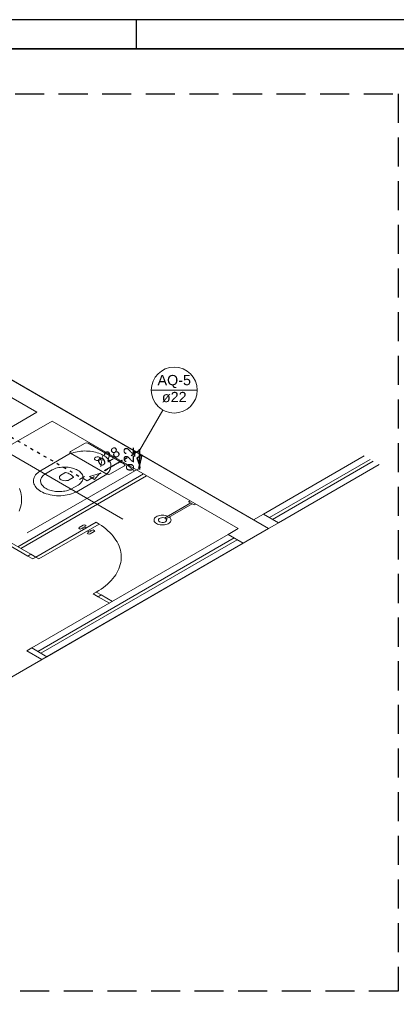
# Model space of a CAD drawing. Header units: millimetres. Extents: x -15 to 153, y -141 to 37.
# Tile 13 of 98: x 28 to 40, y -116 to -82. Entities that reach past the tile are written whole.
import ezdxf

# ---------------------------------------------------------------- set-up
doc = ezdxf.new("R2010")
doc.units = ezdxf.units.MM
doc.header["$MEASUREMENT"] = 0
doc.linetypes.add('DOT2', pattern=[3.175, 0, -3.175])
doc.linetypes.add('HIDDEN', pattern=[0.375, 0.25, -0.125])
doc.layers.get('0').update_dxf_attribs({"color": 5, "lineweight": 20})
for name, color, linetype, lineweight in [('AQ-Colunas', 1, 'Continuous', 30), ('AQ-Conexões', 9, 'Continuous', 20), ('AQ-Indicação coluna', 5, 'Continuous', 20), ('AQ-Sentido tubo', 9, 'Continuous', 20), ('AQ-Textos coluna', 7, 'Continuous', 20), ('AQ-Textos tubo', 7, 'Continuous', 20), ('AQ-Tubos', 1, 'DOT2', 30), ('AQ-Tubos detalhe', 1, 'DOT2', 30)]:
    doc.layers.add(name, color=color, linetype=linetype, lineweight=lineweight)
for name, color, linetype in [('HACHURA', 8, 'Continuous'), ('XX-CARIMBO', 9, 'Continuous'), ('XX-FOLHA', 253, 'Continuous')]:
    doc.layers.add(name, color=color, linetype=linetype)
doc.styles.add('Arial', font='arial.ttf')
doc.dimstyles.get("Standard").update_dxf_attribs({"dimtxt": 0.18, "dimasz": 0.18, "dimexe": 0.18, "dimexo": 0.0625, "dimgap": 0.09, "dimtad": 0, "dimtih": 1, "dimtoh": 1, "dimdec": 4, "dimzin": 0, "dimdsep": 46, "dimtxsty": 'Standard', "dimcen": 0.09, "dimadec": 0, "dimazin": 0, "dimtfac": 1, "dimtdec": 4, "dimtofl": 0, "dimtmove": 0, "dimatfit": 3, "dimfxl": 1, "dimtolj": 1, "dimtzin": 0, "dimarcsym": 0})

# ---------------------------------------------------------------- blocks, each defined once
blk = doc.blocks.new('Aprovacao A-1_SC')
at = {"layer": 'XX-CARIMBO', "ltscale": 0.5}
blk.add_line((840, 594), (0, 594), dxfattribs=at)
at = {"layer": 'XX-FOLHA', "ltscale": 0.5}
blk.add_line((470, 594), (470, 584), dxfattribs=at)
blk.add_line((470, 594), (470, 584), dxfattribs=at)
at = {"layer": 'XX-FOLHA', "ltscale": 0.5, "const_width": 0.5}
blk.add_lwpolyline([(25, 584), (25, 10), (830, 10), (830, 584), (25, 584)], dxfattribs=at)

msp = doc.modelspace()

# ---------------------------------------------------------------- linework, layer by layer
for p, q in [((35.547, -98.953), (15.683, -87.484)), ((15.683, -87.484), (36.067, -99.253)), ((28.099, -95.253), (21.691, -91.553)), ((22.247, -93.834), (31.06, -98.923)), ((19.959, -99.953), (28.099, -95.253)), ((19.959, -99.953), (28.099, -95.253)), ((20.478, -100.253), (28.619, -95.553)), ((35.028, -99.253), (28.619, -95.553)), ((29.26, -96.603), (29.762, -96.313)), ((29.866, -96.313), (31.113, -97.033)), ((29.26, -96.663), (28.221, -97.263)), ((30.507, -97.383), (29.26, -96.663)), ((35.894, -98.753), (39.36, -96.752)), ((31.113, -97.093), (30.611, -97.383)), ((36.413, -99.053), (39.88, -97.052)), ((31.771, -97.373), (27.441, -99.873)), ((31.875, -97.433), (27.545, -99.933)), ((31.625, -97.17), (27.759, -99.402)), ((28.394, -97.363), (28.619, -97.233)), ((29.061, -97.33), (28.924, -97.409)), ((30.507, -97.383), (29.468, -97.983)), ((29.215, -97.577), (29.352, -97.498)), ((29.294, -97.883), (29.52, -97.753)), ((33.391, -98.37), (32.495, -98.887)), ((33.439, -98.398), (32.544, -98.915)), ((33.375, -98.299), (33.321, -98.33)), ((33.321, -98.33), (33.509, -98.438)), ((33.509, -98.438), (33.562, -98.407)), ((35.547, -98.953), (35.894, -98.753)), ((36.413, -99.053), (35.894, -98.753)), ((28.065, -100.233), (30.143, -99.033)), ((28.169, -100.293), (30.247, -99.093)), ((29.554, -99.213), (29.693, -99.133)), ((29.762, -99.133), (29.797, -99.153)), ((30.143, -99.033), (30.247, -99.093)), ((35.201, -99.753), (36.413, -99.053)), ((36.067, -99.253), (11.066, -113.687)), ((27.926, -103.353), (34.681, -99.453)), ((29.554, -99.253), (29.589, -99.273)), ((29.589, -99.273), (29.797, -99.153)), ((29.658, -99.233), (29.727, -99.273)), ((29.727, -99.193), (29.797, -99.233)), ((29.831, -99.413), (30.039, -99.293)), ((29.831, -99.333), (29.901, -99.373)), ((29.831, -99.413), (29.866, -99.433)), ((29.901, -99.293), (29.97, -99.333)), ((29.935, -99.433), (30.074, -99.353)), ((30.039, -99.293), (30.074, -99.313)), ((34.681, -99.453), (35.028, -99.253)), ((35.201, -99.753), (34.681, -99.453)), ((27.788, -100.193), (26.783, -99.613)), ((27.891, -100.133), (26.887, -99.553)), ((28.446, -103.653), (35.201, -99.753)), ((27.891, -100.133), (27.788, -100.193)), ((27.891, -100.133), (28.065, -100.233)), ((27.788, -100.193), (27.961, -100.293)), ((28.065, -100.233), (27.961, -100.293)), ((28.065, -100.233), (28.169, -100.293)), ((30.143, -101.433), (30.039, -101.493)), ((30.212, -101.593), (30.039, -101.493)), ((30.316, -101.533), (30.143, -101.433)), ((30.316, -101.533), (30.212, -101.593)), ((30.593, -101.813), (30.212, -101.593)), ((30.697, -101.753), (30.316, -101.533)), ((27.926, -103.353), (27.753, -103.453)), ((28.273, -103.753), (27.753, -103.453)), ((28.446, -103.653), (27.926, -103.353)), ((28.446, -103.653), (28.273, -103.753))]:
    msp.add_line(p, q)
at = {"color": 1}
for p, q in [((36.101, -98.873), (39.568, -96.872)), ((36.205, -98.933), (39.672, -96.932)), ((28.134, -103.473), (34.889, -99.573)), ((28.238, -103.533), (34.993, -99.633))]:
    msp.add_line(p, q, dxfattribs=at)
for points in [[(29.866, -96.313), (29.814, -96.301), (29.762, -96.313)], [(29.26, -96.603), (29.238, -96.633), (29.26, -96.663)], [(29.259, -96.664), (29.287, -96.661), (29.311, -96.654)], [(30.524, -97.353), (30.555, -97.32), (30.581, -97.286), (30.603, -97.251), (30.62, -97.215), (30.633, -97.178), (30.641, -97.141), (30.645, -97.104), (30.644, -97.067), (30.638, -97.03), (30.627, -96.993), (30.612, -96.956), (30.592, -96.921), (30.568, -96.886), (30.539, -96.853), (30.507, -96.82), (30.47, -96.79), (30.429, -96.761), (30.385, -96.733), (30.338, -96.708), (30.288, -96.684), (30.234, -96.663), (30.178, -96.644), (30.12, -96.628), (30.06, -96.614), (29.999, -96.602), (29.936, -96.594), (29.872, -96.587), (29.808, -96.584), (29.743, -96.583), (29.678, -96.585), (29.614, -96.59), (29.551, -96.598), (29.488, -96.608), (29.428, -96.62), (29.369, -96.636), (29.312, -96.653)], [(30.264, -96.803), (30.223, -96.788), (30.174, -96.785), (30.128, -96.794), (30.093, -96.814), (30.077, -96.841), (30.082, -96.869), (30.109, -96.893), (30.15, -96.908), (30.199, -96.911), (30.245, -96.902), (30.28, -96.882), (30.296, -96.855), (30.291, -96.827), (30.264, -96.803)], [(31.113, -97.093), (31.135, -97.063), (31.113, -97.033)], [(28.22, -97.263), (28.171, -97.296), (28.126, -97.331), (28.087, -97.369), (28.054, -97.408), (28.027, -97.449), (28.005, -97.49), (27.99, -97.533), (27.982, -97.577), (27.979, -97.62), (27.984, -97.664), (27.994, -97.707), (28.012, -97.749), (28.035, -97.791), (28.064, -97.831), (28.1, -97.87), (28.14, -97.906), (28.187, -97.941), (28.238, -97.973), (28.293, -98.003), (28.353, -98.029), (28.417, -98.053), (28.484, -98.073), (28.553, -98.09), (28.625, -98.104), (28.699, -98.114), (28.774, -98.12), (28.849, -98.122), (28.925, -98.121), (29, -98.116), (29.074, -98.107), (29.146, -98.095), (29.217, -98.079), (29.284, -98.06), (29.349, -98.037), (29.41, -98.012), (29.467, -97.983)], [(28.395, -97.362), (28.36, -97.386), (28.329, -97.412), (28.301, -97.439), (28.278, -97.467), (28.258, -97.496), (28.243, -97.526), (28.233, -97.557), (28.227, -97.588), (28.226, -97.619), (28.229, -97.65), (28.237, -97.681), (28.25, -97.712), (28.267, -97.742), (28.288, -97.77), (28.313, -97.798), (28.343, -97.824), (28.376, -97.849), (28.413, -97.872), (28.452, -97.893), (28.495, -97.913), (28.541, -97.929), (28.589, -97.944), (28.639, -97.956), (28.69, -97.966), (28.743, -97.973), (28.797, -97.978), (28.851, -97.98), (28.905, -97.979), (28.959, -97.976), (29.012, -97.97), (29.064, -97.961), (29.115, -97.95), (29.164, -97.937), (29.21, -97.921), (29.254, -97.902), (29.296, -97.882)], [(29.518, -97.754), (29.553, -97.73), (29.585, -97.704), (29.612, -97.677), (29.636, -97.649), (29.655, -97.62), (29.67, -97.59), (29.68, -97.559), (29.686, -97.528), (29.687, -97.497), (29.684, -97.466), (29.676, -97.435), (29.664, -97.404), (29.647, -97.374), (29.626, -97.346), (29.6, -97.318), (29.571, -97.292), (29.538, -97.267), (29.501, -97.244), (29.461, -97.223), (29.418, -97.203), (29.373, -97.187), (29.325, -97.172), (29.275, -97.16), (29.223, -97.15), (29.17, -97.143), (29.117, -97.138), (29.063, -97.136), (29.009, -97.137), (28.955, -97.14), (28.901, -97.146), (28.849, -97.155), (28.799, -97.166), (28.75, -97.179), (28.703, -97.195), (28.659, -97.214), (28.618, -97.234)], [(28.924, -97.41), (28.896, -97.435), (28.88, -97.463), (28.875, -97.492), (28.882, -97.522), (28.901, -97.549), (28.931, -97.573)], [(29.084, -97.326), (29.071, -97.326), (29.061, -97.33)], [(29.357, -97.485), (29.338, -97.458), (29.314, -97.433), (29.286, -97.409), (29.252, -97.387), (29.215, -97.368), (29.174, -97.351), (29.13, -97.338), (29.083, -97.327)], [(30.522, -97.353), (30.51, -97.368), (30.505, -97.383)], [(30.507, -97.383), (30.559, -97.395), (30.611, -97.383)], [(28.928, -97.572), (28.97, -97.589), (29.018, -97.601), (29.069, -97.605), (29.121, -97.603), (29.17, -97.593), (29.214, -97.577)], [(29.352, -97.498), (29.358, -97.492), (29.358, -97.484)], [(27.491, -98.65), (27.517, -98.58), (27.539, -98.51), (27.555, -98.439), (27.566, -98.367), (27.572, -98.296), (27.572, -98.224), (27.568, -98.152), (27.558, -98.081), (27.543, -98.01), (27.522, -97.939), (27.497, -97.869)], [(32.605, -98.824), (32.563, -98.808), (32.518, -98.797), (32.47, -98.79), (32.421, -98.787), (32.372, -98.79), (32.324, -98.797), (32.28, -98.809), (32.239, -98.825), (32.203, -98.844), (32.173, -98.867), (32.151, -98.892), (32.136, -98.92), (32.129, -98.948), (32.13, -98.976), (32.14, -99.004), (32.158, -99.031), (32.183, -99.055), (32.215, -99.077), (32.252, -99.095), (32.295, -99.11), (32.341, -99.12), (32.389, -99.126), (32.439, -99.126), (32.487, -99.123), (32.534, -99.114), (32.578, -99.101), (32.618, -99.084), (32.652, -99.063), (32.679, -99.04), (32.7, -99.014), (32.712, -98.986), (32.716, -98.958), (32.713, -98.929), (32.7, -98.902), (32.681, -98.876), (32.653, -98.852)], [(29.762, -99.133), (29.727, -99.125), (29.693, -99.133)], [(30.141, -101.434), (30.227, -101.382), (30.309, -101.328), (30.387, -101.272), (30.461, -101.215), (30.531, -101.155), (30.596, -101.094), (30.656, -101.032), (30.713, -100.968), (30.764, -100.902), (30.81, -100.836), (30.852, -100.768), (30.889, -100.7), (30.92, -100.63), (30.947, -100.56), (30.968, -100.49), (30.984, -100.419), (30.995, -100.347), (31.001, -100.276), (31.002, -100.204), (30.997, -100.132), (30.987, -100.061), (30.972, -99.99), (30.952, -99.919), (30.926, -99.849), (30.896, -99.779), (30.86, -99.71), (30.82, -99.643), (30.774, -99.576), (30.724, -99.51), (30.669, -99.446), (30.609, -99.383), (30.545, -99.322), (30.476, -99.262), (30.404, -99.204), (30.326, -99.148), (30.245, -99.094)], [(32.524, -98.898), (32.483, -98.882), (32.435, -98.874), (32.385, -98.877), (32.34, -98.889), (32.305, -98.909), (32.284, -98.936), (32.28, -98.964), (32.292, -98.992), (32.321, -99.016), (32.362, -99.032), (32.41, -99.04), (32.46, -99.037), (32.505, -99.025), (32.54, -99.005), (32.561, -98.978), (32.566, -98.95), (32.553, -98.922), (32.524, -98.898)], [(29.554, -99.213), (29.54, -99.233), (29.554, -99.253)], [(29.866, -99.433), (29.901, -99.441), (29.935, -99.433)], [(30.074, -99.353), (30.088, -99.333), (30.074, -99.313)]]:
    msp.add_lwpolyline(points)
at = {"layer": 'AQ-Colunas', "linetype": 'Continuous'}
for p, q in [((31.452, -96.57), (31.452, -96.77)), ((31.625, -96.57), (31.452, -96.67)), ((31.538, -96.82), (31.711, -96.72)), ((31.625, -96.57), (31.625, -96.77)), ((31.711, -96.72), (31.625, -97.07)), ((31.538, -96.82), (31.625, -97.07))]:
    msp.add_line(p, q, dxfattribs=at)
at = {"layer": 'AQ-Conexões', "linetype": 'Continuous'}
for p, q in [((29.565, -97.559), (29.738, -97.459)), ((29.911, -97.459), (30.258, -97.359)), ((29.911, -97.459), (30.084, -97.559)), ((30.084, -97.559), (30.258, -97.359)), ((29.825, -97.609), (29.651, -97.509)), ((29.825, -97.609), (29.998, -97.509))]:
    msp.add_line(p, q, dxfattribs=at)
at = {"layer": 'AQ-Indicação coluna'}
for p, q in [((32.035, -94.491), (33.615, -94.491)), ((31.625, -96.57), (32.43, -95.175))]:
    msp.add_line(p, q, dxfattribs=at)
msp.add_circle((32.825, -94.491), 0.79, dxfattribs=at)
at = {"layer": 'AQ-Tubos', "ltscale": 0.05}
for p, q in [((23.85, -94.16), (29.651, -97.509)), ((29.998, -97.509), (31.452, -96.67))]:
    msp.add_line(p, q, dxfattribs=at)
at = {"layer": 'AQ-Tubos detalhe', "ltscale": 0.05}
msp.add_line((31.625, -96.77), (31.625, -97.17), dxfattribs=at)
at = {"layer": 'HACHURA', "linetype": 'HIDDEN', "ltscale": 4}
msp.add_lwpolyline([(-5.653, -84.31), (40.526, -84.31), (40.526, -115.149), (-5.653, -115.149)], close=True, dxfattribs=at)

# ---------------------------------------------------------------- block references
at = {"xscale": 0.1, "yscale": 0.1, "zscale": 0.1}
msp.add_blockref('Aprovacao A-1_SC', (-15.483, -141.16), dxfattribs=at)

# ---------------------------------------------------------------- texts
at = {"layer": 'AQ-Textos coluna', "char_height": 0.353, "attachment_point": 8, "line_spacing_factor": 0.798, "style": 'Arial'}
for s, insert, width in [('AQ-5', (32.825, -94.42), 1.6944), ('ø22', (32.825, -94.915), 1.2708)]:
    msp.add_mtext(s, dxfattribs=dict(at, insert=insert, width=width))
at = {"layer": 'AQ-Textos tubo', "char_height": 0.353, "width": 1.2708, "attachment_point": 8, "line_spacing_factor": 0.798, "style": 'Arial'}
for s, insert, rotation in [('ø28', (30.636, -96.937), 30.0001), ('ø22', (31.448, -96.87), 90.0002)]:
    msp.add_mtext(s, dxfattribs=dict(at, insert=insert, rotation=rotation))

# ---------------------------------------------------------------- leaders
at = {"layer": 'AQ-Sentido tubo'}
for points in [[(31.625, -97.223), (31.625, -96.517)], [(31.03, -96.913), (30.419, -97.266)]]:
    msp.add_leader(points, dimstyle='Standard', override={"dimasz": 0.1, "dimldrblk": 'CLOSED'}, dxfattribs=at)

doc.saveas('drawing.dxf')
